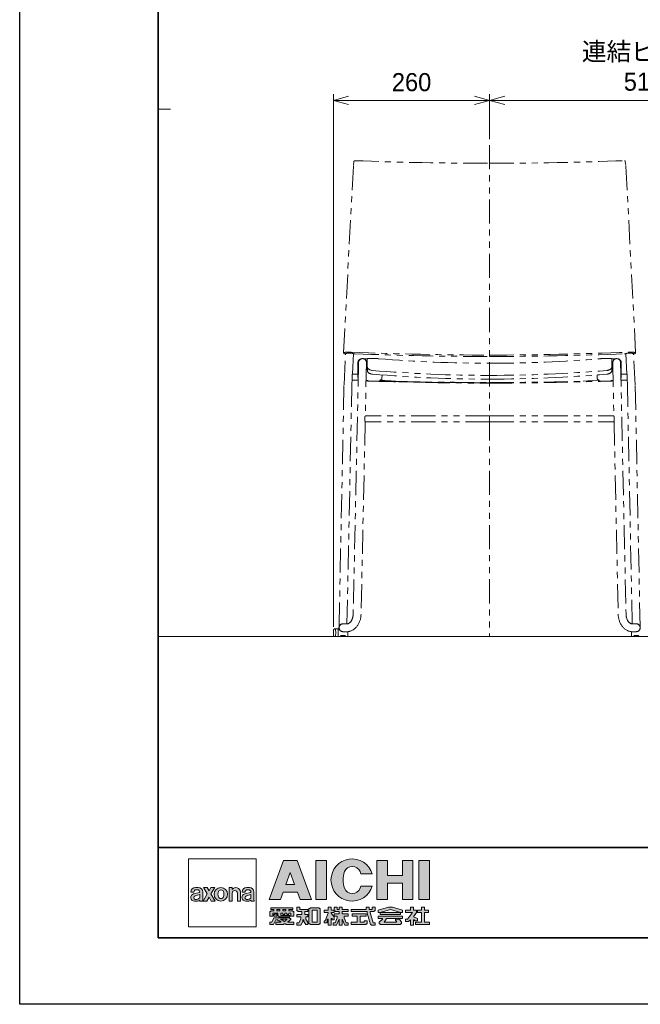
# Model space of a CAD drawing. Header units: millimetres. Extents: x 0 to 4200, y 0 to 2970.
# Tile 1 of 5: x 0 to 1030, y 0 to 1633. Entities that reach past the tile are written whole.
import ezdxf

# ---------------------------------------------------------------- set-up
doc = ezdxf.new("R2010")
doc.units = ezdxf.units.MM
doc.header["$LTSCALE"] = 10
doc.header["$PDMODE"] = 3
doc.linetypes.add('ACISOTGB', pattern=[9, 4, -1, 1, -1, 1, -1])
doc.layers.get('0').update_dxf_attribs({"lineweight": 35})
doc.layers.get('Defpoints').update_dxf_attribs({"lineweight": 35})
for name, color, linetype, lineweight in [('中線', 3, 'Continuous', 20), ('図枠', 7, 'Continuous', 35), ('寸法線', 1, 'Continuous', 13), ('想像線', 130, 'ACISOTGB', 13)]:
    doc.layers.add(name, color=color, linetype=linetype, lineweight=lineweight)
doc.styles.get("Standard").update_dxf_attribs({"font": 'HGPGothicM.ttf'})
doc.dimstyles.new('AICHI_JIS$0', dxfattribs={"dimtxt": 3, "dimasz": 2.5, "dimexe": 1, "dimexo": 1, "dimgap": 1.5, "dimtad": 3, "dimdec": 8, "dimdsep": 46, "dimtxsty": 'STANDARD', "dimblk": 'OPEN30', "dimcen": 0, "dimclrd": 1, "dimclre": 1, "dimclrt": 2, "dimazin": 2, "dimtp": 0.1, "dimtm": 0.1, "dimtfac": 0.71, "dimtdec": 8, "dimtmove": 0, "dimatfit": 3, "dimldrblk": 'OPEN30', "dimfxl": 20, "dimlwd": -1, "dimlwe": -1, "dimarcsym": 1})

# ---------------------------------------------------------------- blocks, each defined once
blk = doc.blocks.new('AICHI_SEIHIN_A3')
at = {"layer": '図枠'}
h = blk.add_hatch(color=256, dxfattribs=at)
h.paths.add_polyline_path([(46.02, 23.87), (43.77, 23.87), (41.4, 17.37), (43.27, 17.37), (43.72, 18.62), (46.08, 18.62), (46.52, 17.37), (48.4, 17.37)])
h.paths.add_polyline_path([(44.17, 19.87), (44.9, 21.85), (45.62, 19.87)], flags=16)
h.paths.add_polyline_path([(50.9, 23.87), (49.15, 23.87), (49.15, 17.37), (50.9, 17.37)])
h.paths.add_polyline_path([(53.91, 22.01, -0.679374), (56.47, 22.01, -0.02685), (56.59, 21.62), (58.5, 21.62, 6.854102), (58.5, 19.62), (56.59, 19.62, -0.02685), (56.47, 19.24, -0.679374), (53.91, 19.24, -0.190917)])
h.paths.add_polyline_path([(65.25, 23.87), (63.5, 23.87), (63.5, 21.37), (61, 21.37), (61, 23.87), (59.25, 23.87), (59.25, 17.37), (61, 17.37), (61, 20.12), (63.5, 20.12), (63.5, 17.37), (65.25, 17.37)])
h.paths.add_polyline_path([(68, 23.87), (66.25, 23.87), (66.25, 17.37), (68, 17.37)])
h = blk.add_hatch(color=256, dxfattribs=at)
h.paths.add_polyline_path([(29.62, 19.37), (29.16, 19.37, 0.414214), (28.41, 18.62), (28.91, 18.62, -0.414214), (29.28, 19), (29.5, 19, -0.40221), (29.87, 18.64, -0.370133), (29.82, 18.56), (28.85, 18.32, 0.916054), (29, 17.12), (29.5, 17.12, 0.162278), (29.87, 17.25, 0.043124), (29.91, 17.12), (30.42, 17.12, -0.085165), (30.37, 17.37), (30.37, 18.62, 0.414214)])
h.paths.add_polyline_path([(29.87, 18.19), (29.87, 17.69, -0.289702), (29.13, 17.39, -0.807898), (29.11, 18)], flags=16)
h.paths.add_polyline_path([(32.36, 19.37), (31.73, 19.37), (31.42, 18.84), (31.11, 19.37), (30.48, 19.37), (31.11, 18.3), (30.42, 17.12), (31.04, 17.12), (31.42, 17.77), (31.79, 17.12), (32.42, 17.12), (31.73, 18.3)])
h.paths.add_polyline_path([(32.25, 18.25, 1), (34.5, 18.25, 1)])
h.paths.add_polyline_path([(33.8, 18.69, -0.190913), (33.8, 17.81, -0.679397), (32.98, 17.81, -0.190913), (32.98, 18.69, -0.679397)], flags=16)
h.paths.add_polyline_path([(35.25, 19.04), (35.25, 19.37), (34.75, 19.37), (34.75, 17.12), (35.25, 17.12), (35.25, 18.44, -1), (36.12, 18.44), (36.12, 17.12), (36.62, 17.12), (36.62, 18.62, 0.742955)])
h.paths.add_polyline_path([(38.12, 19.37), (37.66, 19.37, 0.414214), (36.91, 18.62), (37.41, 18.62, -0.414214), (37.78, 19), (38, 19, -0.40221), (38.37, 18.64, -0.370133), (38.32, 18.56), (37.35, 18.32, 0.916054), (37.5, 17.12), (38, 17.12, 0.162278), (38.37, 17.25, 0.043124), (38.41, 17.12), (38.92, 17.12, -0.085165), (38.87, 17.37), (38.87, 18.62, 0.414214)])
h.paths.add_polyline_path([(38.37, 18.19), (38.37, 17.69, -0.289702), (37.63, 17.39, -0.807898), (37.61, 18)], flags=16)
h = blk.add_hatch(color=256, dxfattribs=at)
h.paths.add_polyline_path([(45.33, 15.5), (44.67, 15.5), (44.67, 15.75), (45.33, 15.75), (45.33, 16), (41.67, 16), (41.67, 15.75), (42.17, 15.75), (42.17, 15.5), (41.67, 15.5), (41.67, 15.37), (41.5, 15.37), (41.5, 14.62), (42, 14.62), (42, 15.12), (42.83, 15.12), (42.83, 14.62), (43, 14.62), (43, 14.5), (44.83, 14.5), (44.83, 14.75), (43.33, 14.75), (43.33, 15.12), (43.67, 15.12), (43.67, 14.87), (44, 14.87), (44, 15.12), (44.33, 15.12), (44.33, 14.87), (44.67, 14.87), (44.67, 15.12), (45, 15.12), (45, 14.62), (45.5, 14.62), (45.5, 15.37), (45.33, 15.37)])
h.paths.add_polyline_path([(44.17, 15.5), (43.67, 15.5), (43.67, 15.75), (44.17, 15.75)], flags=16)
h.paths.add_polyline_path([(43.17, 15.5), (42.67, 15.5), (42.67, 15.75), (43.17, 15.75)], flags=16)
h.paths.add_polyline_path([(42.67, 15), (42.33, 15), (42.33, 14.87), (42.17, 14.87), (42.17, 14.62), (42.67, 14.62)], flags=17)
h.paths.add_polyline_path([(45, 14.25), (44.83, 14.25), (44.83, 14.37), (42.17, 14.37), (41.83, 13.62), (41.5, 13.62), (41.5, 13.25), (42.1, 13.25), (42.5, 14), (42.83, 14), (42.83, 13.87), (43.17, 13.87), (43.17, 13.75), (43.33, 13.75), (43.33, 13.62), (42.5, 13.62), (42.5, 13.25), (43.83, 13.25), (43.83, 13.37), (44.17, 13.37), (44.17, 13.25), (45.5, 13.25), (45.5, 13.62), (44.5, 13.62), (44.5, 13.75), (44.67, 13.75), (44.67, 13.87), (44.83, 13.87), (44.83, 14), (45, 14)])
h.paths.add_polyline_path([(43.33, 14.12), (44.33, 14.12), (44.33, 14), (44.17, 14), (44.17, 13.87), (44, 13.87), (44, 13.75), (43.83, 13.75), (43.83, 13.87), (43.67, 13.87), (43.67, 14), (43.33, 14)], flags=16)
h.paths.add_polyline_path([(47.83, 14.87), (47.33, 14.87), (47.33, 15.37), (47.83, 15.37), (47.83, 15.75), (46.5, 15.75), (46.5, 16.12), (46, 16.12), (46, 15.5), (46.17, 15.5), (46.17, 15.37), (46.83, 15.37), (46.83, 14.87), (46, 14.87), (46, 14.5), (46.67, 14.5), (46.67, 14.12), (46.33, 13.5), (46, 13.5), (46, 13.12), (46.67, 13.12), (47, 13.75), (47, 14), (47.17, 14), (47.17, 13.75), (47.5, 13.25), (47.83, 13.25), (47.83, 13.5), (48, 13.5), (48, 13.37), (48.17, 13.37), (48.17, 13.25), (49.67, 13.25), (49.67, 13.37), (49.83, 13.37), (49.83, 15.87), (49.67, 15.87), (49.67, 16), (48.17, 16), (48.17, 15.87), (48, 15.87), (48, 13.62), (47.83, 13.62), (47.5, 14.12), (47.5, 14.5), (47.83, 14.5)])
h.paths.add_polyline_path([(48.5, 15.62), (49.33, 15.62), (49.33, 13.62), (48.5, 13.62)], flags=16)
h.paths.add_polyline_path([(51.67, 15.12), (51.67, 15.25), (52.17, 15.25), (52.17, 15.5), (52.33, 15.5), (52.33, 15.37), (53, 15.37), (53, 15), (52.17, 15), (52.17, 14.62), (52.67, 14.62), (52.67, 14.37), (52.33, 13.5), (52, 13.5), (52, 13.12), (52.56, 13.12), (53, 14.12), (53, 13.12), (53.5, 13.12), (53.5, 14.12), (53.94, 13.12), (54.5, 13.12), (54.5, 13.5), (54.17, 13.5), (53.83, 14.37), (53.83, 14.62), (54.5, 14.62), (54.5, 15), (53.5, 15), (53.5, 15.37), (54.5, 15.37), (54.5, 15.75), (53.5, 15.75), (53.5, 16.12), (53, 16.12), (53, 15.75), (52.67, 15.75), (52.67, 16.12), (52.17, 16.12), (52.17, 15.62), (51.67, 15.62), (51.67, 16.12), (51.17, 16.12), (51.17, 15.62), (50.5, 15.62), (50.5, 15.25), (51.17, 15.25), (51.17, 15.12), (50.67, 13.87), (50.5, 13.87), (50.5, 13.5), (51, 13.5), (51, 14.12), (51.17, 14.12), (51.17, 13.12), (51.67, 13.12), (51.67, 14.25), (51.83, 14.25), (51.83, 14), (52.17, 14), (52.17, 14.5)])
h.paths.add_polyline_path([(57.5, 15), (55.17, 15), (55.17, 14.62), (56, 14.62), (56, 13.62), (55, 13.62), (55, 13.25), (57.5, 13.25), (57.5, 13.37), (57.67, 13.37), (57.67, 13.87), (57.17, 13.87), (57.17, 13.62), (56.5, 13.62), (56.5, 14.62), (57.5, 14.62)], flags=17)
h.paths.add_polyline_path([(59, 16.12), (58.5, 16.12), (58.5, 15.75), (58, 15.75), (58, 16.12), (57.5, 16.12), (57.5, 15.75), (55, 15.75), (55, 15.37), (57.67, 15.37), (57.67, 15.12), (58.2, 13.25), (58.33, 13.25), (58.33, 13.12), (59, 13.12), (59, 13.5), (58.67, 13.5), (58.17, 15.25), (58.17, 15.37), (58.83, 15.37), (58.83, 15.5), (59, 15.5)])
h.paths.add_polyline_path([(61.5, 15.75), (63.17, 15.25), (63.5, 15.25), (63.5, 15.62), (61.83, 16.12), (61.17, 16.12), (59.5, 15.62), (59.5, 15.25), (59.83, 15.25)])
h.paths.add_polyline_path([(63.17, 15.25), (59.83, 15.25), (59.83, 14.87), (63.17, 14.87)])
h.paths.add_polyline_path([(63.5, 14.62), (59.5, 14.62), (59.5, 14.25), (60.17, 14.25), (60.17, 14.12), (59.67, 13.62), (59.67, 13.37), (59.83, 13.37), (59.83, 13.25), (63.17, 13.25), (63.17, 13.37), (63.33, 13.37), (63.33, 13.62), (63, 14.12), (62.33, 14.12), (62.33, 13.87), (62.5, 13.87), (62.5, 13.62), (60.5, 13.62), (60.83, 14.12), (60.83, 14.25), (63.5, 14.25)])
h.paths.add_polyline_path([(65.83, 15.62), (65.33, 15.62), (65.33, 16.12), (64.83, 16.12), (64.83, 15.62), (64, 15.62), (64, 15.25), (65.17, 15.25), (64.33, 14.12), (64, 14.12), (64, 13.75), (64.5, 13.75), (64.83, 14), (64.83, 13.12), (65.33, 13.12), (65.33, 14), (65.5, 14), (65.5, 13.87), (66, 13.87), (66, 14.25), (65.33, 14.5), (65.83, 15.25), (65.83, 15.37)])
h.paths.add_polyline_path([(67.83, 15.62), (67.17, 15.62), (67.17, 16.12), (66.67, 16.12), (66.67, 15.62), (66, 15.62), (66, 15.37), (66, 15.25), (66.67, 15.25), (66.67, 13.62), (65.67, 13.62), (65.67, 13.25), (68, 13.25), (68, 13.62), (67.17, 13.62), (67.17, 15.25), (67.83, 15.25)])
at = {"layer": '図枠', "color": 1, "lineweight": 25}
for p, q in [((0, 0), (0, 297)), ((420, 0), (0, 0))]:
    blk.add_line(p, q, dxfattribs=at)
at = {"layer": '図枠'}
for p, q in [((23, 11), (23, 286)), ((23, 26), (408, 26)), ((408, 11), (23, 11))]:
    blk.add_line(p, q, dxfattribs=at)
at = {"layer": '図枠', "color": 1, "lineweight": 15}
blk.add_line((23, 148.5), (25, 148.5), dxfattribs=at)
at = {"layer": '図枠', "color": 7, "linetype": 'Continuous', "lineweight": 0}
for p, q in [((56.59, 21.62), (58.5, 21.62)), ((56.59, 19.62), (58.5, 19.62)), ((28.41, 18.62), (28.91, 18.62)), ((29.82, 18.56), (28.85, 18.32)), ((29.87, 18.19), (29.11, 18)), ((29.62, 19.37), (29.16, 19.37)), ((29.28, 19), (29.5, 19)), ((29.87, 18.19), (29.87, 17.69)), ((30.37, 17.37), (30.37, 18.62)), ((36.91, 18.62), (37.41, 18.62)), ((38.32, 18.56), (37.35, 18.32)), ((38.37, 18.19), (37.61, 18)), ((38.12, 19.37), (37.66, 19.37)), ((37.78, 19), (38, 19)), ((38.37, 18.19), (38.37, 17.69)), ((38.87, 17.37), (38.87, 18.62)), ((29.5, 17.12), (29, 17.12)), ((29.91, 17.12), (30.42, 17.12)), ((38, 17.12), (37.5, 17.12)), ((38.41, 17.12), (38.92, 17.12)), ((42.83, 15.12), (42, 15.12)), ((42, 15.12), (42, 14.62)), ((42.17, 14.87), (42.33, 14.87)), ((42.17, 14.62), (42.17, 14.87)), ((42.33, 14.87), (42.33, 15)), ((42.33, 15), (42.67, 15)), ((46, 16.12), (46, 15.5)), ((46, 15.5), (46.17, 15.5)), ((46.83, 14.87), (46, 14.87)), ((46, 14.87), (46, 14.5)), ((46.17, 15.5), (46.17, 15.37)), ((46.17, 15.37), (46.83, 15.37)), ((46.83, 15.37), (46.83, 14.87)), ((48.17, 15.87), (48, 15.87)), ((48, 15.87), (48, 13.62)), ((49.67, 16), (48.17, 16)), ((48.17, 16), (48.17, 15.87)), ((49.67, 15.87), (49.67, 16)), ((49.83, 15.87), (49.67, 15.87)), ((49.83, 13.37), (49.83, 15.87)), ((51.17, 15.62), (50.5, 15.62)), ((50.5, 15.62), (50.5, 15.25)), ((50.5, 15.25), (51.17, 15.25)), ((50.67, 13.87), (51.17, 15.12)), ((51.17, 16.12), (51.17, 15.62)), ((51.67, 16.12), (51.17, 16.12)), ((51.17, 15.25), (51.17, 15.12)), ((51.67, 15.62), (51.67, 16.12)), ((52.17, 15.62), (51.67, 15.62)), ((51.67, 15.12), (51.67, 15.25)), ((51.67, 15.25), (52.17, 15.25)), ((51.67, 15.12), (52.17, 14.5)), ((52.67, 16.12), (52.17, 16.12)), ((52.17, 16.12), (52.17, 15.62)), ((52.17, 15.25), (52.17, 15.5)), ((52.17, 15.5), (52.33, 15.5)), ((53, 15), (52.17, 15)), ((52.17, 15), (52.17, 14.62)), ((52.33, 15.5), (52.33, 15.37)), ((52.33, 15.37), (53, 15.37)), ((52.67, 15.75), (52.67, 16.12)), ((53, 15.75), (52.67, 15.75)), ((53.5, 16.12), (53, 16.12)), ((53, 16.12), (53, 15.75)), ((53, 15.37), (53, 15)), ((53.5, 15.75), (53.5, 16.12)), ((54.5, 15.75), (53.5, 15.75)), ((53.5, 15), (53.5, 15.37)), ((53.5, 15.37), (54.5, 15.37)), ((54.5, 15), (53.5, 15)), ((54.5, 15.37), (54.5, 15.75)), ((54.5, 14.62), (54.5, 15)), ((55, 15.75), (55, 15.37)), ((57.5, 15.75), (55, 15.75)), ((55, 15.37), (57.67, 15.37)), ((58, 16.12), (57.5, 16.12)), ((57.5, 16.12), (57.5, 15.75)), ((57.67, 15.37), (57.67, 15.12)), ((57.67, 15.12), (58.2, 13.25)), ((58, 15.75), (58, 16.12)), ((58.5, 15.75), (58, 15.75)), ((58.17, 15.25), (58.17, 15.37)), ((58.17, 15.37), (58.83, 15.37)), ((58.17, 15.25), (58.67, 13.5)), ((59, 16.12), (58.5, 16.12)), ((58.5, 16.12), (58.5, 15.75)), ((58.83, 15.37), (58.83, 15.5)), ((58.83, 15.5), (59, 15.5)), ((59, 15.5), (59, 16.12)), ((59.5, 15.62), (61.17, 16.12)), ((59.5, 15.62), (59.5, 15.25)), ((59.5, 15.25), (59.83, 15.25)), ((59.83, 15.25), (61.5, 15.75)), ((61.83, 16.12), (61.17, 16.12)), ((63.17, 15.25), (61.5, 15.75)), ((63.5, 15.62), (61.83, 16.12)), ((63.17, 15.25), (63.5, 15.25)), ((63.5, 15.25), (63.5, 15.62)), ((64.83, 15.62), (64, 15.62)), ((64, 15.62), (64, 15.25)), ((64, 15.25), (65.17, 15.25)), ((65.17, 15.25), (64.33, 14.12)), ((64.83, 16.12), (64.83, 15.62)), ((65.83, 15.25), (65.83, 15.37)), ((41.83, 13.62), (41.5, 13.62)), ((41.5, 13.62), (41.5, 13.25)), ((41.5, 13.25), (42.1, 13.25)), ((42.17, 14.37), (41.83, 13.62)), ((42.5, 14), (42.1, 13.25)), ((44.83, 14.37), (42.17, 14.37)), ((42.5, 14), (42.83, 14)), ((43.33, 13.62), (42.5, 13.62)), ((42.5, 13.62), (42.5, 13.25)), ((42.5, 13.25), (43.83, 13.25)), ((42.83, 14), (42.83, 13.87)), ((42.83, 13.87), (43.17, 13.87)), ((43.17, 13.87), (43.17, 13.75)), ((43.17, 13.75), (43.33, 13.75)), ((43.33, 13.75), (43.33, 13.62)), ((43.83, 13.25), (43.83, 13.37)), ((43.83, 13.37), (44.17, 13.37)), ((44.17, 13.37), (44.17, 13.25)), ((44.17, 13.25), (45.5, 13.25)), ((44.5, 13.62), (44.5, 13.75)), ((44.5, 13.75), (44.67, 13.75)), ((45.5, 13.62), (44.5, 13.62)), ((44.67, 13.75), (44.67, 13.87)), ((44.67, 13.87), (44.83, 13.87)), ((44.83, 14.25), (44.83, 14.37)), ((45, 14.25), (44.83, 14.25)), ((44.83, 13.87), (44.83, 14)), ((44.83, 14), (45, 14)), ((45, 14), (45, 14.25)), ((45.5, 13.25), (45.5, 13.62)), ((46, 14.5), (46.67, 14.5)), ((46.33, 13.5), (46, 13.5)), ((46, 13.5), (46, 13.12)), ((46, 13.12), (46.67, 13.12)), ((46.67, 14.12), (46.33, 13.5)), ((46.67, 14.5), (46.67, 14.12)), ((47, 13.75), (46.67, 13.12)), ((47, 13.75), (47, 14)), ((47, 14), (47.17, 14)), ((47.17, 14), (47.17, 13.75)), ((47.17, 13.75), (47.5, 13.25)), ((47.5, 14.12), (47.5, 14.5)), ((47.5, 14.12), (47.83, 13.62)), ((47.5, 13.25), (47.83, 13.25)), ((48, 13.62), (47.83, 13.62)), ((47.83, 13.25), (47.83, 13.5)), ((47.83, 13.5), (48, 13.5)), ((48, 13.5), (48, 13.37)), ((48, 13.37), (48.17, 13.37)), ((48.17, 13.37), (48.17, 13.25)), ((48.17, 13.25), (49.67, 13.25)), ((49.67, 13.25), (49.67, 13.37)), ((49.67, 13.37), (49.83, 13.37)), ((50.67, 13.87), (50.5, 13.87)), ((50.5, 13.87), (50.5, 13.5)), ((50.5, 13.5), (51, 13.5)), ((51, 13.5), (51, 14.12)), ((51, 14.12), (51.17, 14.12)), ((51.17, 14.12), (51.17, 13.12)), ((51.17, 13.12), (51.67, 13.12)), ((51.67, 13.12), (51.67, 14.25)), ((51.67, 14.25), (51.83, 14.25)), ((51.83, 14.25), (51.83, 14)), ((51.83, 14), (52.17, 14)), ((52.33, 13.5), (52, 13.5)), ((52, 13.5), (52, 13.12)), ((52, 13.12), (52.56, 13.12)), ((52.17, 14.62), (52.67, 14.62)), ((52.17, 14), (52.17, 14.5)), ((52.67, 14.37), (52.33, 13.5)), ((53, 14.12), (52.56, 13.12)), ((52.67, 14.62), (52.67, 14.37)), ((53, 14.12), (53, 13.12)), ((53, 13.12), (53.5, 13.12)), ((53.5, 13.12), (53.5, 14.12)), ((53.5, 14.12), (53.94, 13.12)), ((53.83, 14.37), (53.83, 14.62)), ((53.83, 14.62), (54.5, 14.62)), ((53.83, 14.37), (54.17, 13.5)), ((53.94, 13.12), (54.5, 13.12)), ((54.5, 13.5), (54.17, 13.5)), ((54.5, 13.12), (54.5, 13.5)), ((58.2, 13.25), (58.33, 13.25)), ((58.33, 13.25), (58.33, 13.12)), ((58.33, 13.12), (59, 13.12)), ((59, 13.5), (58.67, 13.5)), ((59, 13.12), (59, 13.5)), ((59.5, 14.62), (59.5, 14.25)), ((63.5, 14.62), (59.5, 14.62)), ((59.5, 14.25), (60.17, 14.25)), ((60.17, 14.12), (59.67, 13.62)), ((59.67, 13.62), (59.67, 13.37)), ((59.67, 13.37), (59.83, 13.37)), ((59.83, 13.37), (59.83, 13.25)), ((59.83, 13.25), (63.17, 13.25)), ((60.17, 14.25), (60.17, 14.12)), ((60.83, 14.12), (60.5, 13.62)), ((62.5, 13.62), (60.5, 13.62)), ((60.83, 14.12), (60.83, 14.25)), ((60.83, 14.25), (63.5, 14.25)), ((63, 14.12), (62.33, 14.12)), ((62.33, 14.12), (62.33, 13.87)), ((62.33, 13.87), (62.5, 13.87)), ((62.5, 13.87), (62.5, 13.62)), ((63, 14.12), (63.33, 13.62)), ((63.17, 13.25), (63.17, 13.37)), ((63.17, 13.37), (63.33, 13.37)), ((63.33, 13.37), (63.33, 13.62)), ((63.5, 14.25), (63.5, 14.62)), ((64.33, 14.12), (64, 14.12)), ((64, 14.12), (64, 13.75)), ((64, 13.75), (64.5, 13.75)), ((64.5, 13.75), (64.83, 14)), ((64.83, 14), (64.83, 13.12)), ((64.83, 13.12), (65.33, 13.12)), ((65.33, 13.12), (65.33, 14)), ((65.33, 14), (65.5, 14)), ((65.5, 14), (65.5, 13.87)), ((65.5, 13.87), (66, 13.87)), ((66, 13.87), (66, 14.25))]:
    blk.add_line(p, q, dxfattribs=at)
for points in [[(28, 24.12), (28, 12.87), (39.25, 12.87), (39.25, 24.12)], [(49.15, 23.87), (49.15, 17.37), (50.9, 17.37), (50.9, 23.87)], [(61, 20.12), (61, 17.37), (59.25, 17.37), (59.25, 23.87), (61, 23.87), (61, 21.37), (63.5, 21.37), (63.5, 23.87), (65.25, 23.87), (65.25, 17.37), (63.5, 17.37), (63.5, 20.12)], [(66.25, 23.87), (66.25, 17.37), (68, 17.37), (68, 23.87)], [(45.62, 19.87), (44.17, 19.87), (44.9, 21.85)], [(42.67, 15.5), (42.67, 15.75), (43.17, 15.75), (43.17, 15.5)], [(43.67, 15.5), (43.67, 15.75), (44.17, 15.75), (44.17, 15.5)], [(48.5, 15.62), (48.5, 13.62), (49.33, 13.62), (49.33, 15.62)], [(55.17, 14.62), (55.17, 15), (57.5, 15), (57.5, 14.62), (56.5, 14.62), (56.5, 13.62), (57.17, 13.62), (57.17, 13.87), (57.67, 13.87), (57.67, 13.37), (57.5, 13.37), (57.5, 13.25), (55, 13.25), (55, 13.62), (56, 13.62), (56, 14.62)], [(59.83, 15.25), (59.83, 14.87), (63.17, 14.87), (63.17, 15.25)], [(43.33, 14.12), (43.33, 14), (43.67, 14), (43.67, 13.87), (43.83, 13.87), (43.83, 13.75), (44, 13.75), (44, 13.87), (44.17, 13.87), (44.17, 14), (44.33, 14), (44.33, 14.12)]]:
    blk.add_lwpolyline(points, close=True, dxfattribs=at)
for points in [[(43.27, 17.37), (41.4, 17.37), (43.77, 23.87), (46.02, 23.87), (48.4, 17.37), (46.52, 17.37)], [(31.42, 17.77), (31.04, 17.12), (30.42, 17.12), (31.11, 18.3)], [(31.42, 18.84), (31.11, 19.37), (30.48, 19.37), (31.11, 18.3)], [(31.42, 18.84), (31.73, 19.37), (32.36, 19.37), (31.73, 18.3)], [(31.42, 17.77), (31.79, 17.12), (32.42, 17.12), (31.73, 18.3)], [(35.25, 19.04), (35.25, 19.37), (34.75, 19.37), (34.75, 17.12), (35.25, 17.12), (35.25, 18.44)], [(36.12, 18.44), (36.12, 17.12), (36.62, 17.12), (36.62, 18.62)], [(43.27, 17.37), (43.72, 18.62), (46.08, 18.62), (46.52, 17.37)], [(42.83, 15.12), (42.83, 14.62), (43, 14.62), (43, 14.5), (44.83, 14.5), (44.83, 14.75), (43.33, 14.75), (43.33, 15.12), (43.67, 15.12), (43.67, 14.87), (44, 14.87), (44, 15.12), (44.33, 15.12), (44.33, 14.87), (44.67, 14.87), (44.67, 15.12), (45, 15.12), (45, 14.62), (45.5, 14.62), (45.5, 15.37), (45.33, 15.37), (45.33, 15.5), (44.67, 15.5), (44.67, 15.75), (45.33, 15.75), (45.33, 16), (41.67, 16), (41.67, 15.75), (42.17, 15.75), (42.17, 15.5), (41.67, 15.5), (41.67, 15.37), (41.5, 15.37), (41.5, 14.62), (42, 14.62)], [(42.17, 14.62), (42.67, 14.62), (42.67, 15)], [(47.5, 14.5), (47.83, 14.5), (47.83, 14.87), (47.33, 14.87), (47.33, 15.37), (47.83, 15.37), (47.83, 15.75), (46.5, 15.75), (46.5, 16.12), (46, 16.12)], [(65.83, 15.37), (65.83, 15.62), (65.33, 15.62), (65.33, 16.12), (64.83, 16.12)], [(65.83, 15.25), (65.33, 14.5), (66, 14.25)], [(66, 15.37), (66, 15.25), (66.67, 15.25), (66.67, 13.62), (65.67, 13.62), (65.67, 13.25), (68, 13.25), (68, 13.62)], [(68, 13.62), (67.17, 13.62), (67.17, 15.25), (67.83, 15.25), (67.83, 15.62), (67.17, 15.62), (67.17, 16.12), (66.67, 16.12), (66.67, 15.62), (66, 15.62), (66, 15.37)]]:
    blk.add_lwpolyline(points, dxfattribs=at)
blk.add_circle((33.37, 18.25), 1.12, dxfattribs=at)
for centre, radius, start, end in [((55.15, 20.62), 3.5, 16.6015, 343.3985), ((55.19, 21.5), 1.38, 21.619, 158.381), ((57.4, 20.62), 3.75, 158.3818, 201.6182), ((52.98, 20.62), 3.75, 15.4667, 21.6189), ((52.98, 20.62), 3.75, 338.3811, 344.5333), ((28.98, 17.73), 0.604, 102.0571, 272.0226), ((29.16, 18.62), 0.75, 90, 180), ((29.19, 17.69), 0.312, 104.0317, 259.7805), ((29.28, 18.62), 0.375, 90, 180), ((29.5, 18.62), 0.375, 2.36, 90.002), ((29.62, 18.62), 0.75, 0, 90), ((29.8, 18.63), 0.075, 284.0387, 5.2835), ((34.1, 18.25), 1.21, 158.3819, 201.6181), ((33.39, 18.53), 0.442, 21.6192, 158.3808), ((32.68, 18.25), 1.21, 338.3819, 21.6181), ((35.87, 18.62), 0.75, 0, 146.4427), ((35.69, 18.44), 0.438, 0, 180), ((37.48, 17.73), 0.604, 102.0571, 272.0226), ((37.66, 18.62), 0.75, 90, 180), ((37.69, 17.69), 0.312, 104.0317, 259.7805), ((37.78, 18.62), 0.375, 90, 180), ((38, 18.62), 0.375, 2.36, 90.002), ((38.12, 18.62), 0.75, 0, 90), ((38.3, 18.63), 0.075, 284.0387, 5.2835), ((55.19, 19.75), 1.38, 201.619, 338.381), ((29.27, 18.12), 0.75, 259.7781, 324.4038), ((29.5, 17.75), 0.625, 270, 306.8699), ((30.61, 17.37), 0.75, 189.5968, 199.4741), ((31.12, 17.37), 0.75, 180.0031, 199.4745), ((33.39, 17.97), 0.442, 201.6192, 338.3808), ((37.77, 18.12), 0.75, 259.7781, 324.4038), ((38, 17.75), 0.625, 270, 306.8699), ((39.11, 17.37), 0.75, 189.5968, 199.4741), ((39.62, 17.37), 0.75, 180.0031, 199.4745)]:
    blk.add_arc(centre, radius, start, end, dxfattribs=at)
blk = doc.blocks.new('_Open30')
at = {"color": 0, "linetype": 'ByBlock', "lineweight": -2}
for p, q in [((-1, 0.268), (0, 0)), ((0, 0), (-1, -0.268)), ((0, 0), (-1, 0))]:
    blk.add_line(p, q, dxfattribs=at)
blk = doc.blocks.new('*D35')
at = {"layer": 'Defpoints', "color": 0, "transparency": 16777216}
for p in [(1290.3, 1499.4), (779.7, 1425), (1290.3, 1425)]:
    blk.add_point(p, dxfattribs=at)
at = {"layer": '寸法線', "color": 1, "linetype": 'ByBlock', "transparency": 16777216}
for p, q in [((779.7, 1435), (779.7, 1509.4)), ((1290.3, 1435), (1290.3, 1509.4)), ((804.7, 1499.4), (1265.3, 1499.4))]:
    blk.add_line(p, q, dxfattribs=at)
at = {"layer": '寸法線', "color": 1, "transparency": 16777216, "xscale": 25, "yscale": 25, "zscale": 25, "rotation": 180}
blk.add_blockref('_Open30', (779.7, 1499.4), dxfattribs=at)
at = {"layer": '寸法線', "color": 1, "transparency": 16777216, "xscale": 25, "yscale": 25, "zscale": 25}
blk.add_blockref('_Open30', (1290.3, 1499.4), dxfattribs=at)
at = {"layer": '寸法線', "color": 211, "transparency": 16777216, "insert": (1035, 1555.2), "char_height": 30, "attachment_point": 5}
blk.add_mtext('連結ピッチ\\P510', dxfattribs=at)
blk = doc.blocks.new('*D37')
at = {"layer": 'Defpoints', "color": 0, "transparency": 16777216}
for p in [(520.7, 1499.4), (779.7, 1425), (520.7, 616.3)]:
    blk.add_point(p, dxfattribs=at)
at = {"layer": '寸法線', "color": 1, "linetype": 'ByBlock', "transparency": 16777216}
for p, q in [((520.7, 626.3), (520.7, 1509.4)), ((779.7, 1435), (779.7, 1509.4)), ((754.7, 1499.4), (545.7, 1499.4))]:
    blk.add_line(p, q, dxfattribs=at)
at = {"layer": '寸法線', "color": 1, "transparency": 16777216, "xscale": 25, "yscale": 25, "zscale": 25, "rotation": 180}
blk.add_blockref('_Open30', (520.7, 1499.4), dxfattribs=at)
at = {"layer": '寸法線', "color": 1, "transparency": 16777216, "xscale": 25, "yscale": 25, "zscale": 25}
blk.add_blockref('_Open30', (779.7, 1499.4), dxfattribs=at)
at = {"layer": '寸法線', "color": 211, "transparency": 16777216, "insert": (650.2, 1529.4), "char_height": 30, "attachment_point": 5}
blk.add_mtext('260', dxfattribs=at)

msp = doc.modelspace()

# ---------------------------------------------------------------- linework, layer by layer
at = {"layer": '中線'}
msp.add_line((4080, 610), (230, 610), dxfattribs=at)
for centre, radius, start, end in [((779.67037289, 3662.18460683), 2606.33901051, 274.46712233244, 274.47229317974), ((990.70206336, 1063.29648763), 6.96914033, 176.0094247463, 197.5477524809), ((779.6703729, 3661.24402403), 2614.23550539, 274.45118563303, 274.48712496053)]:
    msp.add_arc(centre, radius, start, end, dxfattribs=at)
at = {"layer": '想像線'}
for p, q in [((779.6703729, 1425.02213743), (779.6703729, 610)), ((537.38076556, 1080.87158097), (553.65127069, 1391.33131329)), ((553.65127069, 1391.33131329), (554.48128188, 1398.0051945)), ((1005.6894751, 1391.33131329), (1004.85946391, 1398.0051945)), ((1021.95998023, 1080.87158097), (1005.6894751, 1391.33131329)), ((538.08793727, 1027.48959187), (540.81731667, 1079.56925319)), ((538.21543326, 1079.44769079), (538.43247896, 1079.34068706)), ((552.02427104, 1045.01548749), (553.8349811, 1079.56589375)), ((1007.31647475, 1045.01548749), (1005.50576469, 1079.56589375)), ((1021.25280852, 1027.48959187), (1018.52342912, 1079.56925319)), ((1021.12531253, 1079.44769079), (1020.90826683, 1079.34068706)), ((562.34993461, 1064.6505602), (553.35696395, 647.30084128)), ((561.1703729, 1063.79198722), (561.1703729, 1041.19643035)), ((562.33120798, 1063.78148669), (561.1703729, 1063.78148669)), ((570.51974891, 1070.79198722), (577.17193092, 1070.79198722)), ((575.34691766, 1064.37050373), (573.43087691, 975.45004597)), ((576.6703729, 1063.78148669), (575.33422563, 1063.78148669)), ((576.6703729, 1057.11701237), (576.6703729, 1069.67256164)), ((578.1703729, 1071.17256164), (587.6703729, 1071.17256164)), ((981.1703729, 1071.17256164), (971.6703729, 1071.17256164)), ((988.82099688, 1070.79198722), (982.16881487, 1070.79198722)), ((982.6703729, 1057.11701237), (982.6703729, 1069.67256164)), ((982.6703729, 1063.78148669), (984.00652016, 1063.78148669)), ((983.99382814, 1064.37050373), (985.90986888, 975.45004597)), ((996.99081118, 1064.6505602), (1005.98378184, 647.30084128)), ((997.00953781, 1063.78148669), (998.1703729, 1063.78148669)), ((998.1703729, 1063.79198722), (998.1703729, 1041.19643035)), ((576.6703729, 1054.1065756), (576.80906674, 1054.1065756)), ((576.6703729, 1052.8065756), (576.87054584, 1052.8065756)), ((576.6740461, 1056.96164089), (576.96995833, 1050.70445887)), ((982.66669969, 1056.96164089), (982.37078746, 1050.70445887)), ((982.6703729, 1052.8065756), (982.47019995, 1052.8065756)), ((982.6703729, 1054.1065756), (982.53167905, 1054.1065756)), ((551.08099043, 1027.01662128), (551.6703729, 1038.26270867)), ((551.6703729, 1045.01548749), (551.6703729, 1035.01548749)), ((551.6703729, 1045.01548749), (561.1703729, 1045.01548749)), ((551.6703729, 1035.01548749), (561.71136382, 1035.01548749)), ((576.6703729, 1034.77769387), (577.6703729, 1034.77769387)), ((577.6703729, 1034.77769387), (577.6703729, 1034.36717075)), ((580.22184306, 1033.66717075), (595.61890273, 1033.66717075)), ((598.1703729, 1035.54501508), (598.75615096, 1035.54501508)), ((598.1703729, 1035.54501508), (598.1703729, 1034.36717075)), ((598.1703729, 1035.01548749), (601.23891426, 1035.01548749)), ((601.26964712, 1043.91859849), (601.05474986, 1037.76474624)), ((601.23891426, 1035.01548749), (624.22099081, 1033.41233888)), ((958.10183153, 1035.01548749), (935.11975498, 1033.41233888)), ((958.07109867, 1043.91859849), (958.28599593, 1037.76474624)), ((961.1703729, 1035.01548749), (958.10183153, 1035.01548749)), ((961.1703729, 1035.54501508), (960.58459483, 1035.54501508)), ((961.1703729, 1035.54501508), (961.1703729, 1034.36717075)), ((979.11890273, 1033.66717075), (963.72184306, 1033.66717075)), ((982.6703729, 1034.77769387), (981.6703729, 1034.77769387)), ((981.6703729, 1034.77769387), (981.6703729, 1034.36717075)), ((1007.6703729, 1035.01548749), (997.62938197, 1035.01548749)), ((1007.6703729, 1045.01548749), (998.1703729, 1045.01548749)), ((1007.6703729, 1045.01548749), (1007.6703729, 1035.01548749)), ((1008.25975536, 1027.01662128), (1007.6703729, 1038.26270867)), ((529.89714869, 626.26429498), (538.08793727, 1027.48959187)), ((542.99857548, 631.1), (551.08099043, 1027.01662128)), ((1016.34217031, 631.1), (1008.25975536, 1027.01662128)), ((1029.4435971, 626.26429498), (1021.25280852, 1027.48959187)), ((573.24918532, 967.01802307), (566.34378364, 646.5491193)), ((572.8203729, 974.98104367), (572.8203729, 967.21895633)), ((779.6703729, 976.1), (573.5703729, 976.1)), ((779.6703729, 966.1), (573.5703729, 966.1)), ((779.6703729, 976.1), (985.7703729, 976.1)), ((779.6703729, 966.1), (985.7703729, 966.1)), ((986.09156047, 967.01802307), (992.99696215, 646.5491193)), ((986.5203729, 974.98104367), (986.5203729, 967.21895633)), ((520.66452734, 616.3), (520.83397511, 621.15234925)), ((529.61452734, 622.6), (522.33306135, 622.6)), ((524.19507957, 621.15234925), (524.36452734, 616.3)), ((528.36452734, 616.3), (528.5039982, 621.62617695)), ((529.62422305, 623.61468), (529.61452734, 622.6)), ((529.61452734, 622.6), (531.31971776, 620.50123235)), ((536.36452734, 631.1), (543.7062905, 631.1)), ((1022.97621845, 631.1), (1015.63445529, 631.1)), ((1029.72621845, 622.6), (1028.02102803, 620.50123235)), ((520.66452734, 616.3), (520.83397511, 611.44765075)), ((522.33306135, 610), (530.743207, 610)), ((524.19507957, 611.44765075), (524.36452734, 616.3)), ((528.36452734, 616.3), (528.5039982, 610.97382305)), ((532.77874091, 611.41421356), (531.80386717, 610.43933983)), ((534.19295447, 612), (538.53610022, 612)), ((543.76773748, 618.1), (536.36452734, 618.1)), ((539.95031378, 611.41421356), (540.92518752, 610.43933983)), ((541.98584769, 610), (543.22539917, 610)), ((544.36452734, 616.3), (544.22505649, 610.97382305)), ((544.36452734, 616.3), (544.31672519, 618.12549046)), ((1014.97621845, 616.3), (1015.0240206, 618.12549046)), ((1014.97621845, 616.3), (1015.1156893, 610.97382305)), ((1015.57300831, 618.1), (1022.97621845, 618.1)), ((1017.3548981, 610), (1016.11534662, 610)), ((1019.39043201, 611.41421356), (1018.41555828, 610.43933983)), ((1025.14779132, 612), (1020.80464557, 612)), ((1026.56200489, 611.41421356), (1027.53687862, 610.43933983)), ((1037.10768444, 610), (1028.59753879, 610))]:
    msp.add_line(p, q, dxfattribs=at)
for centre, radius, start, end in [((555.96981436, 1397.82007004), 1.5, 87.7986366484, 172.9106915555), ((779.6703729, 7217.30029522), 5822.27815779, 267.798636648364, 270), ((779.6703729, 7217.30029522), 5822.27815779, 270, 272.201363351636), ((1003.37093143, 1397.82007004), 1.5, 7.0893084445, 92.2013633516), ((538.87870986, 1080.79307703), 1.5, 176.9999999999, 243.756662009), ((779.6703729, 6589.58822074), 5512.66008331, 267.61201782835, 270), ((555.42093975, 1069.09561151), 10, 87.6738514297, 94.4645936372), ((779.6703729, 6589.58822074), 5515.04538053, 267.67385142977, 270), ((779.6703729, 6589.58822074), 5512.66008331, 270, 272.38798217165), ((779.6703729, 6589.58822074), 5515.04538053, 270, 272.32614857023), ((1003.91980605, 1069.09561151), 10, 85.5354063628, 92.3261485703), ((1020.46203593, 1080.79307703), 1.5, 296.243337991, 3.0000000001), ((568.1703729, 1063.79198722), 7, 102.702528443, 180), ((568.84842613, 1064.51053196), 6.5, 358.7655927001, 178.7655927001), ((568.63868243, 1063.29648763), 6.96914033, 342.4522475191, 3.9905752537), ((779.6703729, 3662.18460683), 2606.33901051, 265.52770682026, 265.53287766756), ((578.1703729, 1069.67256164), 1.5, 90, 180), ((587.6703729, 973.9139905), 97.25857115, 85.394438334, 90), ((779.6703729, 3328.43820437), 2265.08105414, 265.33570467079, 270), ((779.6703729, 3328.43820437), 2265.08105414, 270, 274.66429532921), ((971.6703729, 973.9139905), 97.25857115, 90, 94.605561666), ((981.1703729, 1069.67256164), 1.5, 0, 90), ((990.49231966, 1064.51053196), 6.5, 1.2344072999, 181.2344072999), ((991.1703729, 1063.79198722), 7, 0, 77.297471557), ((576.6703729, 1060.6065756), 7.8, 258.3940879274, 269.9999999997), ((576.6703729, 1060.6065756), 6.5, 256.2892814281, 269.9999999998), ((779.6703729, 3661.24402403), 2614.23550539, 265.51287503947, 265.54881436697), ((779.6703729, 3336.72195949), 2293.53406046, 265.1315036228, 270), ((779.6703729, 3336.72195949), 2293.53406046, 270, 274.8684963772), ((982.6703729, 1060.6065756), 6.5, 270.0000000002, 283.7107185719), ((982.6703729, 1060.6065756), 7.8, 270.0000000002, 281.6059120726), ((568.1703729, 1041.48497295), 7, 180, 204.2647891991), ((568.1703729, 1041.19643035), 7, 180, 204.1463466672), ((779.6703729, 7009.13715236), 5978.68725834, 268.035235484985, 268.076557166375), ((576.6703729, 1042.57769387), 7.8, 255.4788889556, 269.9999999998), ((580.22184306, 1038.66717075), 5, 239.3165828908, 269.9999999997), ((779.6703729, 7009.13715236), 5978.68725834, 268.120257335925, 270), ((779.6703729, 3354.99121361), 2317.9481123, 265.19024376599, 270), ((779.6703729, 7408.96574459), 6377.99235812, 268.334700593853, 270), ((595.61890273, 1038.66717075), 5, 270.0000000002, 300.6834171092), ((598.75615096, 1037.84501508), 2.3, 269.9999999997, 358), ((779.6703729, 7001.33944691), 5969.95129605, 268.507927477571, 270), ((779.6703729, 3354.99121361), 2317.9481123, 270, 274.80975623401), ((779.6703729, 7408.96574459), 6377.99235812, 270, 271.665299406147), ((779.6703729, 7009.13715236), 5978.68725834, 270, 271.879742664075), ((779.6703729, 7001.33944691), 5969.95129605, 270, 271.492072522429), ((960.58459483, 1037.84501508), 2.3, 182, 270.0000000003), ((963.72184306, 1038.66717075), 5, 239.3165828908, 269.9999999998), ((979.11890273, 1038.66717075), 5, 270.0000000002, 300.6834171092), ((779.67037289, 7009.13715236), 5978.68725834, 271.923442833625, 271.964764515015), ((982.6703729, 1042.57769387), 7.8, 270.0000000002, 284.5211110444), ((991.1703729, 1041.48497295), 7, 335.7352108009, 0), ((991.1703729, 1041.19643035), 7, 335.8536533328, 0), ((522.33306135, 621.1), 1.5, 90, 178.0000000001), ((522.69599333, 621.1), 1.5, 2, 90), ((529.50365552, 621.6), 1, 89.9999999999, 178.5), ((554.74711668, 623.60787428), 25.12289454, 176.3668187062, 179.9844787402), ((536.36452734, 624.35734), 6.74266, 90, 172.8217994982), ((536.36452734, 624.6), 6.5, 90, 270), ((1022.97621845, 624.6), 6.5, 270, 90), ((1022.97621845, 624.35734), 6.74266, 7.1782005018, 90), ((1004.59362912, 623.60787428), 25.12289454, 0.0155212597, 3.6331812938), ((522.33306135, 611.5), 1.5, 181.9999999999, 270), ((522.69599333, 611.5), 1.5, 270, 358), ((529.50365552, 611), 1, 181.5, 270.0000000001), ((530.743207, 611.5), 1.5, 270, 315), ((534.19295447, 610), 2, 90, 135), ((538.53610022, 610), 2, 45, 90), ((541.98584769, 611.5), 1.5, 225, 270), ((543.22539917, 611), 1, 270, 358.5), ((1016.11534662, 611), 1, 181.5, 270), ((1017.3548981, 611.5), 1.5, 270, 315), ((1020.80464557, 610), 2, 90, 135), ((1025.14779132, 610), 2, 45, 90), ((1028.59753879, 611.5), 1.5, 225, 270)]:
    msp.add_arc(centre, radius, start, end, dxfattribs=at)
for centre, major_axis, ratio, start_param, end_param in [((547.40076812, 1080.99139337), (8.976, 0), 0.0842074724, 1.2794092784, 3.115783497), ((547.31891, 1079.4294473), (-8.976, 0), 0.0701728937, 0.1413885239, 0.7558778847), ((547.31891, 1079.4294473), (-6.8, 0), 0.0701728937, 2.8442440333, 6.5731787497), ((547.31891, 1079.4294473), (-8.976, 0), 0.0701728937, 2.378359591, 2.5250960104), ((1012.02183579, 1079.4294473), (6.8, 0), 0.0701728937, -0.2899934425, 3.4389412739), ((1012.02183579, 1079.4294473), (8.976, 0), 0.0701728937, -2.5250960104, -2.378359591), ((1011.93997767, 1080.99139337), (-8.976, 0), 0.0842074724, -3.115783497, -1.2794092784), ((1012.02183579, 1079.4294473), (8.976, 0), 0.0701728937, -0.7558778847, -0.1413885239), ((586.6703729, 1057.11701237), (10, 0), 0.5732886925, 3.1415926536, 4.5466187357), ((586.96628512, 1050.85983036), (10, 0), 0.5732886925, -3.114487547, -1.7365665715), ((972.37446067, 1050.85983036), (-10, 0), 0.5732886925, 1.7365665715, 3.114487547), ((972.6703729, 1057.11701237), (-10, 0), 0.5732886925, 1.7365665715, 3.1415926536), ((572.8203729, 976.1), (0, -1.11895633), 0.6702674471, 0, 1.5707963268), ((572.8203729, 966.1), (0, -1.11895633), 0.6702674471, 1.5707963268, 3.1415926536), ((986.5203729, 976.1), (0, 1.11895633), 0.6702674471, 1.5707963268, 3.1415926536), ((986.5203729, 966.1), (0, 1.11895633), 0.6702674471, 0, 1.5707963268), ((545.5161529, 644.36233119), (-2.89700222, -13.1689148), 0.5536354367, 0.1454292, 1.9153481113), ((545.54592817, 644.36233119), (-5.69727738, -25.898137), 0.7726205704, 0.1918140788, 1.8224952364), ((1013.79481762, 644.36233119), (-5.69727738, 25.898137), 0.7726205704, 1.3190974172, 2.9497785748), ((1013.82459289, 644.36233119), (2.89700222, -13.1689148), 0.5536354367, -1.9153481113, -0.1454292)]:
    msp.add_ellipse(centre, major_axis=major_axis, ratio=ratio, start_param=start_param, end_param=end_param, dxfattribs=at)

# ---------------------------------------------------------------- block references
at = {"lineweight": 0, "xscale": 10, "yscale": 10, "zscale": 10}
msp.add_blockref('AICHI_SEIHIN_A3', (0, 0), dxfattribs=at)

# ---------------------------------------------------------------- dimensions: what is measured, and where the dimension line sits
at = {"layer": '寸法線'}
for base, p2, text, override, picture, middle in [((1290.282064, 1499.37837533), (1290.282064, 1425.02213743), '連結ピッチ\\P510', {"dimscale": 10, "dimclrt": 211, "dimtdec": 2}, '*D35', (1034.97621845, 1555.21593878)), ((520.66452734, 1499.37837533), (520.66452734, 616.3), '260', {"dimscale": 10, "dimdec": 0, "dimclrt": 211, "dimtdec": 2}, '*D37', (650.16745012, 1529.37837533))]:
    dim = msp.add_linear_dim(base=base, p1=(779.6703729, 1425.02213743), p2=p2, text=text, dimstyle='AICHI_JIS$0', override=override, dxfattribs=at)
    dim.commit()
    dim.dimension.update_dxf_attribs({"geometry": picture, "text_midpoint": middle})

doc.saveas('drawing.dxf')
